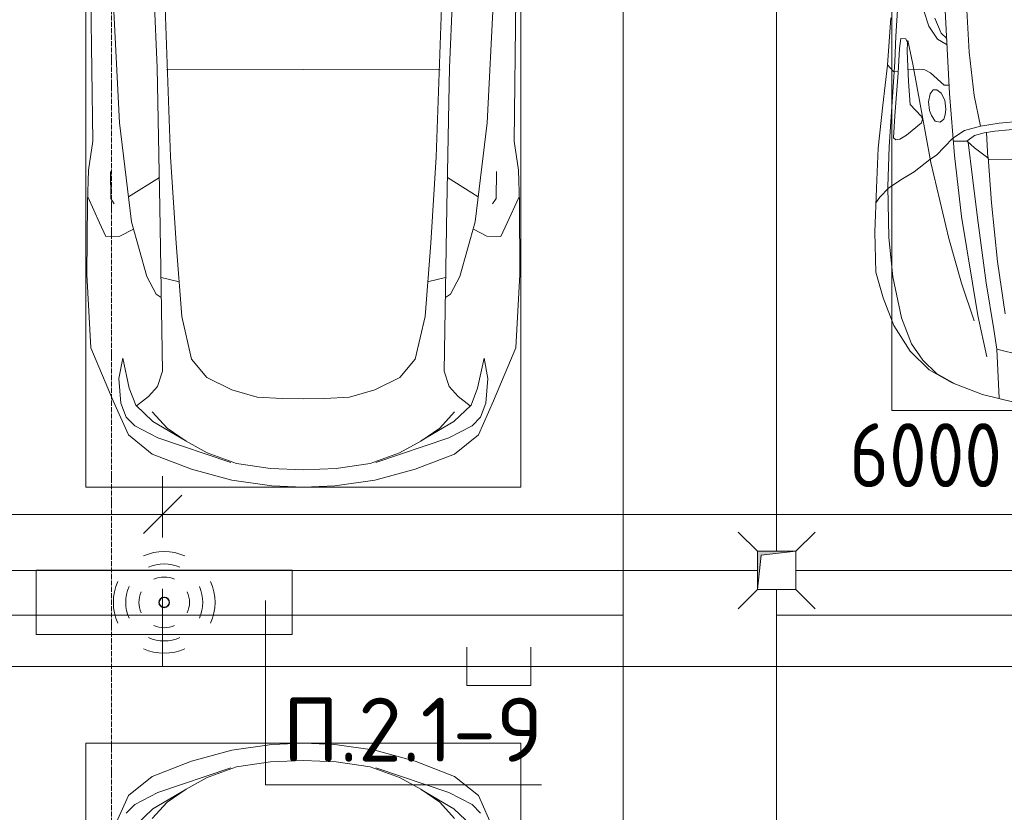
# Model space of a CAD drawing. Header units: millimetres. Extents: x -32229 to 170644, y -13689 to 125138.
# Tile 61 of 208: x 24476 to 28325, y 63579 to 66678. Entities that reach past the tile are written whole.
import ezdxf

# ---------------------------------------------------------------- set-up
doc = ezdxf.new("R2010")
doc.units = ezdxf.units.MM
doc.linetypes.add('ADSK_Линия сетки', pattern=[25, 20, -2.5, 0, -2.5])
for name, color, linetype, lineweight in [('A-ANNO-DIMS', 7, 'Continuous', 9), ('A-ANNO-DIMS-200', 7, 'Continuous', 9), ('A-ANNO-NOTE', 7, 'Continuous', 18), ('A-DETL-GENF', 7, 'Continuous', 18), ('A-DETL-THIN', 7, 'Continuous', 9), ('A-FLOR', 7, 'Continuous', 18), ('C-PRKG', 7, 'Continuous', 18), ('G-ANNO-TEXT', 7, 'Continuous', 9), ('M-EQPM', 7, 'Continuous', 18), ('P-SANR-FIXT', 7, 'Continuous', 18), ('S-GRID', 7, 'Continuous', 9)]:
    doc.layers.add(name, color=color, linetype=linetype, lineweight=lineweight)
doc.layers.add('A-DETL', color=7, linetype='Continuous', lineweight=9, true_color=0x00a600)
doc.styles.add('GOST Common_6', font='GOST_Common.ttf', dxfattribs={"width": 0.9, "height": 250})
doc.styles.add('ISOCPEUR', font='isocpeur.ttf', dxfattribs={"height": 250})
doc.dimstyles.new('ГОСТ_2_5_мм2', dxfattribs={"dimscale": 304.8, "dimtxt": 251.428749, "dimasz": 0.492126, "dimexe": 0.492126, "dimexo": 0.656168, "dimgap": 0.098425, "dimtad": 1, "dimdec": 0, "dimdsep": 46, "dimtxsty": 'GOST Common_6', "dimblk1": 'OBLIQUE', "dimblk2": 'OBLIQUE', "dimsah": 1, "dimcen": 0.09, "dimazin": 2, "dimtfac": 1, "dimtdec": 4, "dimtix": 1, "dimtmove": 0, "dimatfit": 3, "dimfxl": 1, "dimtvp": 1, "dimtolj": 1, "dimtzin": 0, "dimarcsym": 2})

# ---------------------------------------------------------------- blocks, each defined once
blk = doc.blocks.new('АР_Машиноместо - 5300x2500_С-V11--01 ЭО')
at = {"layer": 'A-DETL-GENF', "color": 253, "lineweight": 13, "true_color": 0xaaaaaa}
for p, q in [((1126.4, 4794.1), (970.2, 4771.8)), ((1250, 4800), (1126.4, 4794.1)), ((1250, 4800), (1373.6, 4794.1)), ((1373.6, 4794.1), (1529.8, 4771.8)), ((970.2, 4771.8), (812.7, 4729.4)), ((1529.8, 4771.8), (1687.3, 4729.4)), ((812.7, 4729.4), (659.1, 4669.9)), ((680.7, 4606.5), (967, 4703.6)), ((988.2, 4706.7), (873.9, 4665.1)), ((1122.2, 4726.4), (988.2, 4706.7)), ((1250, 4731.7), (1122.2, 4726.4)), ((1250, 4731.7), (1377.8, 4726.4)), ((1377.8, 4726.4), (1511.8, 4706.7)), ((1511.8, 4706.7), (1626.1, 4665.1)), ((1819.3, 4606.5), (1533, 4703.6)), ((1687.3, 4729.4), (1840.9, 4669.9)), ((659.1, 4669.9), (565.9, 4595.1)), ((873.9, 4665.1), (791.3, 4619.7)), ((1626.1, 4665.1), (1708.7, 4619.7)), ((1840.9, 4669.9), (1934.1, 4595.1)), ((791.3, 4619.7), (717.1, 4568.9)), ((1708.7, 4619.7), (1782.9, 4568.9)), ((565.9, 4595.1), (507.1, 4462.6)), ((590.7, 4560.1), (680.7, 4606.5)), ((788.5, 4617.7), (661.8, 4543.1)), ((1711.5, 4617.7), (1838.2, 4543.1)), ((1909.3, 4560.1), (1819.3, 4606.5)), ((1934.1, 4595.1), (1992.9, 4462.6)), ((557.5, 4525.7), (590.7, 4560.1)), ((661.8, 4543.1), (594.6, 4479.3)), ((717.1, 4568.9), (659.6, 4505.3)), ((1782.9, 4568.9), (1840.4, 4505.3)), ((1838.2, 4543.1), (1905.4, 4479.3)), ((1942.5, 4525.7), (1909.3, 4560.1)), ((536.4, 4471.4), (557.5, 4525.7)), ((1963.6, 4471.4), (1942.5, 4525.7)), ((528.4, 4374.7), (536.4, 4471.4)), ((594.6, 4479.3), (569.5, 4413.1)), ((645, 4445.5), (597.3, 4481.4)), ((1855, 4445.5), (1902.7, 4481.4)), ((1905.4, 4479.3), (1930.5, 4413.1)), ((1971.6, 4374.7), (1963.6, 4471.4)), ((507.1, 4462.6), (419.6, 4254.2)), ((679.6, 4406.3), (645, 4445.5)), ((970.5, 4419.3), (1069.6, 4447.3)), ((1069.6, 4447.3), (1167.1, 4453.2)), ((1167.1, 4453.2), (1250, 4453.9)), ((1332.9, 4453.2), (1250, 4453.9)), ((1430.4, 4447.3), (1332.9, 4453.2)), ((1529.5, 4419.3), (1430.4, 4447.3)), ((1820.4, 4406.3), (1855, 4445.5)), ((1992.9, 4462.6), (2080.4, 4254.2)), ((569.5, 4413.1), (543.7, 4295.1)), ((699.7, 4345.5), (679.6, 4406.3)), ((872.7, 4370.2), (970.5, 4419.3)), ((1627.3, 4370.2), (1529.5, 4419.3)), ((1800.3, 4345.5), (1820.4, 4406.3)), ((1930.5, 4413.1), (1956.3, 4295.1)), ((543.7, 4295.1), (528.4, 4374.7)), ((812.5, 4298.9), (872.7, 4370.2)), ((1687.5, 4298.9), (1627.3, 4370.2)), ((1956.3, 4295.1), (1971.6, 4374.7)), ((689.3, 3705.5), (699.7, 4345.5)), ((1810.7, 3705.5), (1800.3, 4345.5)), ((774.4, 4132.9), (812.5, 4298.9)), ((1725.6, 4132.9), (1687.5, 4298.9)), ((419.6, 4254.2), (403.4, 3968)), ((2080.4, 4254.2), (2096.6, 3968)), ((752.2, 3845.6), (774.4, 4132.9)), ((1747.8, 3845.6), (1725.6, 4132.9)), ((638.7, 3975.4), (675.2, 4045.5)), ((675.2, 4045.5), (694.6, 4057.6)), ((1824.8, 4045.5), (1805.4, 4057.6)), ((1861.3, 3975.4), (1824.8, 4045.5)), ((403.4, 3968), (405.6, 3688.5)), ((578.7, 3762.9), (638.7, 3975.4)), ((1921.3, 3762.9), (1861.3, 3975.4)), ((2096.6, 3968), (2094.4, 3688.5)), ((453.1, 3766.3), (478.4, 3819.3)), ((478.4, 3819.3), (532.5, 3818.1)), ((532.5, 3818.1), (585.5, 3790.5)), ((731.2, 3507.6), (752.2, 3845.6)), ((1768.8, 3507.6), (1747.8, 3845.6)), ((1967.5, 3818.1), (1914.5, 3790.5)), ((2021.6, 3819.3), (1967.5, 3818.1)), ((2046.9, 3766.3), (2021.6, 3819.3)), ((408.2, 3667), (453.1, 3766.3)), ((530.9, 3374.8), (578.7, 3762.9)), ((1969.1, 3374.8), (1921.3, 3762.9)), ((2091.8, 3667), (2046.9, 3766.3)), ((678.7, 3159.5), (689.3, 3705.5)), ((1821.3, 3159.5), (1810.7, 3705.5)), ((405.6, 3688.5), (409.5, 3560)), ((495.5, 3566.1), (496.8, 3671.6)), ((496.8, 3671.6), (510.1, 3691.5)), ((687.1, 3588.8), (566.5, 3663.9)), ((1812.9, 3588.8), (1933.5, 3663.9)), ((2003.2, 3671.6), (1989.9, 3691.5)), ((2004.5, 3566.1), (2003.2, 3671.6)), ((2094.4, 3688.5), (2090.5, 3560)), ((409.5, 3560), (426.5, 3446.8)), ((2090.5, 3560), (2073.5, 3446.8)), ((704.9, 2775.5), (731.2, 3507.6)), ((1795.1, 2775.5), (1768.8, 3507.6)), ((426.5, 3446.8), (417.5, 2723)), ((2073.5, 3446.8), (2082.5, 2723)), ((501.4, 2789.7), (530.9, 3374.8)), ((1998.6, 2789.7), (1969.1, 3374.8)), ((665.6, 2864.6), (678.7, 3159.5)), ((1834.4, 2864.6), (1821.3, 3159.5))]:
    blk.add_line(p, q, dxfattribs=at)
at = {"layer": 'A-DETL-GENF', "color": 254, "lineweight": 13, "true_color": 0xd4d4d4}
for p, q in [((694.6, 3980.4), (765.1, 3996.8)), ((1805.4, 3980.4), (1734.9, 3996.8)), ((715.1, 3168.3), (1250, 3167.3)), ((1784.9, 3168.3), (1250, 3167.3))]:
    blk.add_line(p, q, dxfattribs=at)
at = {"layer": 'C-PRKG', "color": 253, "lineweight": 13, "true_color": 0xaaaaaa}
for p, q in [((2500, 5300), (0, 5300)), ((0, 0), (0, 5300)), ((400, 4800), (2100, 4800)), ((400, 500), (400, 4800)), ((2100, 500), (2100, 4800))]:
    blk.add_line(p, q, dxfattribs=at)
blk = doc.blocks.new('АР_Машиноместо - 5300x2500_С-V13--01 ЭО')
at = {"layer": 'A-DETL-GENF', "color": 253, "lineweight": 13, "true_color": 0xaaaaaa}
for p, q in [((565.9, -4595.1), (507.1, -4462.6)), ((1934.1, -4595.1), (1992.9, -4462.6)), ((661.8, -4543.1), (594.6, -4479.3)), ((1838.2, -4543.1), (1905.4, -4479.3)), ((557.5, -4525.7), (590.7, -4560.1)), ((717.1, -4568.9), (659.6, -4505.3)), ((1782.9, -4568.9), (1840.4, -4505.3)), ((1942.5, -4525.7), (1909.3, -4560.1)), ((590.7, -4560.1), (680.7, -4606.5)), ((788.5, -4617.7), (661.8, -4543.1)), ((791.3, -4619.7), (717.1, -4568.9)), ((1708.7, -4619.7), (1782.9, -4568.9)), ((1711.5, -4617.7), (1838.2, -4543.1)), ((1909.3, -4560.1), (1819.3, -4606.5)), ((659.1, -4669.9), (565.9, -4595.1)), ((680.7, -4606.5), (967, -4703.6)), ((1819.3, -4606.5), (1533, -4703.6)), ((1840.9, -4669.9), (1934.1, -4595.1)), ((873.9, -4665.1), (791.3, -4619.7)), ((1626.1, -4665.1), (1708.7, -4619.7)), ((812.7, -4729.4), (659.1, -4669.9)), ((988.2, -4706.7), (873.9, -4665.1)), ((1511.8, -4706.7), (1626.1, -4665.1)), ((1687.3, -4729.4), (1840.9, -4669.9)), ((970.2, -4771.8), (812.7, -4729.4)), ((1122.2, -4726.4), (988.2, -4706.7)), ((1250, -4731.7), (1122.2, -4726.4)), ((1250, -4731.7), (1377.8, -4726.4)), ((1377.8, -4726.4), (1511.8, -4706.7)), ((1529.8, -4771.8), (1687.3, -4729.4)), ((1126.4, -4794.1), (970.2, -4771.8)), ((1373.6, -4794.1), (1529.8, -4771.8)), ((1250, -4800), (1126.4, -4794.1)), ((1250, -4800), (1373.6, -4794.1))]:
    blk.add_line(p, q, dxfattribs=at)
at = {"layer": 'C-PRKG', "color": 253, "lineweight": 13, "true_color": 0xaaaaaa}
for p, q in [((0, 0), (0, -5300)), ((400, -500), (400, -4800)), ((2100, -500), (2100, -4800)), ((400, -4800), (2100, -4800)), ((2500, -5300), (0, -5300))]:
    blk.add_line(p, q, dxfattribs=at)
blk = doc.blocks.new('АР_Машиноместо - 4900x2400_М__5300х2500_-V41--01 ЭО')
at = {"layer": 'A-DETL-GENF', "color": 254, "lineweight": 13, "true_color": 0xd4d4d4}
for p, q in [((737.8, -2818.3), (752.8, -3099)), ((466.3, -3036.3), (473.9, -2913.7)), ((575.7, -2937.4), (595.2, -2997.9)), ((595.2, -2997.9), (629, -3048.1)), ((462, -3136.6), (466.3, -3036.3)), ((512.5, -3053.2), (532.7, -3145.9)), ((629, -3048.1), (666.7, -3069.7)), ((752.8, -3099), (771.7, -3268.5)), ((439.5, -3468.5), (462, -3136.6)), ((532.7, -3145.9), (564, -3316.2)), ((771.7, -3268.5), (797.1, -3388.2)), ((564, -3316.2), (602.3, -3530.2)), ((870, -3377.1), (797.1, -3388.2)), ((957.1, -3368.9), (870, -3377.1)), ((734.6, -3405.8), (688.5, -3435.5)), ((797.1, -3388.2), (734.6, -3405.8)), ((749.1, -3450.8), (765.5, -3589.1)), ((434.2, -3623.7), (439.5, -3468.5)), ((602.3, -3530.2), (673.6, -3827.1)), ((695.7, -3502.8), (723.2, -3741.5)), ((765.5, -3589.1), (785.7, -3746.6)), ((438.6, -3823.4), (434.2, -3623.7)), ((723.2, -3741.5), (786.9, -4128.3)), ((785.7, -3746.6), (819.4, -4000.8)), ((454.7, -3976.8), (438.6, -3823.4)), ((673.6, -3827.1), (722.7, -4001.8)), ((488.6, -4138.1), (454.7, -3976.8)), ((722.7, -4001.8), (771.7, -4149.8)), ((819.4, -4000.8), (849, -4182.8)), ((527.8, -4239.8), (488.6, -4138.1)), ((786.9, -4128.3), (821.1, -4289.8)), ((849, -4182.8), (861.2, -4260.3)), ((571.5, -4303.1), (527.8, -4239.8)), ((625, -4354.8), (571.5, -4303.1)), ((696.3, -4395.8), (625, -4354.8))]:
    blk.add_line(p, q, dxfattribs=at)
at = {"layer": 'A-DETL-GENF', "color": 253, "lineweight": 13, "true_color": 0xaaaaaa}
for p, q in [((659.3, -2936), (676.4, -3260.1)), ((432.8, -3149.3), (446, -2964.8)), ((643.6, -3024.6), (618.7, -2966.7)), ((665.1, -3046.1), (643.6, -3024.6)), ((485.6, -3046.1), (480.8, -3085)), ((504.5, -3046.6), (485.6, -3046.1)), ((512.2, -3061.4), (504.5, -3046.6)), ((510.9, -3094.6), (512.2, -3061.4)), ((480.8, -3085), (474.8, -3179.9)), ((515.3, -3213.7), (510.9, -3094.6)), ((415.7, -3305.9), (432.8, -3149.3)), ((456.9, -3174.2), (432.9, -3148.3)), ((475.2, -3173.5), (456.9, -3174.2)), ((474.8, -3179.9), (462.2, -3347.3)), ((558.4, -3165.4), (513.6, -3168)), ((579.5, -3167.7), (558.4, -3165.4)), ((601.7, -3179.4), (579.5, -3167.7)), ((654.5, -3228.1), (601.7, -3179.4)), ((522.2, -3303.2), (515.3, -3213.7)), ((674.6, -3227.6), (654.5, -3228.1)), ((599.8, -3262.3), (593.6, -3292.5)), ((612.1, -3245.7), (599.8, -3262.3)), ((626.8, -3246.1), (612.1, -3245.7)), ((643.2, -3259.9), (626.8, -3246.1)), ((657.2, -3286.3), (643.2, -3259.9)), ((676.4, -3260.1), (695.7, -3502.8)), ((397.1, -3474.2), (415.7, -3305.9)), ((564.6, -3349.7), (522.2, -3303.2)), ((593.6, -3292.5), (597.1, -3327.4)), ((661.1, -3321.2), (657.2, -3286.3)), ((462.2, -3347.3), (456.6, -3434.5)), ((597.1, -3327.4), (605.2, -3346.8)), ((605.2, -3346.8), (620, -3369.3)), ((654.1, -3360.7), (658.7, -3344.5)), ((658.7, -3344.5), (661.1, -3321.2)), ((508, -3422.8), (566.8, -3375.1)), ((569.7, -3360.7), (564.6, -3349.7)), ((566.8, -3375.1), (569.7, -3360.7)), ((620, -3369.3), (638.7, -3372.5)), ((638.7, -3372.5), (654.1, -3360.7)), ((481.5, -3439.1), (508, -3422.8)), ((773, -3424.2), (744.1, -3447.2)), ((811.1, -3414.8), (773, -3424.2)), ((853.3, -3407.2), (811.1, -3414.8)), ((825.6, -3512.1), (821, -3413)), ((965.3, -3397.8), (853.3, -3407.2)), ((456.6, -3434.5), (466.2, -3441.1)), ((466.2, -3441.1), (481.5, -3439.1)), ((690.2, -3433.7), (654.7, -3470.4)), ((744.1, -3447.2), (691.3, -3447.2)), ((744.3, -3447), (773.2, -3472.4)), ((390.2, -3630), (397.1, -3474.2)), ((624.9, -3501.2), (598.3, -3518.6)), ((654.7, -3470.4), (624.9, -3501.2)), ((773.2, -3472.4), (825.6, -3512.1)), ((598.3, -3518.6), (537.9, -3567)), ((840.1, -3687.8), (826.6, -3509.6)), ((1250, -3520.1), (827.2, -3517.2)), ((537.9, -3567), (491.4, -3594.2)), ((491.4, -3594.2), (438.6, -3629.8)), ((384, -3802.9), (390.2, -3630)), ((438.6, -3629.8), (403.8, -3665.5)), ((403.8, -3665.5), (388.1, -3688.4)), ((863.9, -3917.5), (840.1, -3687.8)), ((387.4, -3958.4), (384, -3802.9)), ((893.6, -4121.6), (863.9, -3917.5)), ((416.4, -4059.2), (387.4, -3958.4)), ((458.6, -4167), (416.4, -4059.2)), ((522.5, -4267.9), (458.6, -4167)), ((596.3, -4340.6), (522.5, -4267.9)), ((955.5, -4283.9), (861, -4259.4)), ((861.2, -4260.3), (869.3, -4451.1)), ((686, -4391.6), (596.3, -4340.6)), ((804.4, -4436.7), (686, -4391.6)), ((927, -4466.6), (804.4, -4436.7))]:
    blk.add_line(p, q, dxfattribs=at)
at = {"layer": 'C-PRKG', "color": 253, "lineweight": 13, "true_color": 0xaaaaaa}
for p, q in [((0, 0), (0, -5050)), ((450, -800), (450, -4500)), ((450, -4500), (2050, -4500)), ((0, -5200), (0, -5300)), ((2500, -5300), (0, -5300))]:
    blk.add_line(p, q, dxfattribs=at)
blk = doc.blocks.new('АР_Машиноместо - 4900x2400_М__5300х2500_-V43--01 ЭО')
at = {"layer": 'C-PRKG', "color": 253, "lineweight": 13, "true_color": 0xaaaaaa}
for p in [(2500, 5300), (0, 0)]:
    blk.add_line(p, (0, 5300), dxfattribs=at)
blk = doc.blocks.new('АР_Канал вертикальный прямоугольный - ВК-5403405--01 ЭО')
at = {"layer": 'M-EQPM', "lineweight": 13, "true_color": 0xe2e2e2}
blk.add_hatch(color=254, dxfattribs=at).paths.add_polyline_path([(-75, -75), (-60, 60), (75, 75), (-75, 75)])
at = {"layer": 'M-EQPM', "color": 253, "lineweight": 13, "true_color": 0xaaaaaa}
for p, q in [((75, 75), (-75, 75)), ((-75, 75), (-75, -75)), ((75, 75), (-75, 75)), ((-75, 75), (-75, -75)), ((-75, -75), (-75, 75)), ((-75, 75), (75, 75)), ((-75, -75), (-60, 60)), ((-75, -75), (-60, 60)), ((-60, 60), (75, 75)), ((-60, 60), (75, 75)), ((75, -75), (75, 75)), ((75, 75), (75, -75)), ((-75, -75), (75, -75)), ((75, -75), (-75, -75))]:
    blk.add_line(p, q, dxfattribs=at)
blk = doc.blocks.new('АР_Трап - 100-100-2797955--01 ЭО')
at = {"layer": 'P-SANR-FIXT', "color": 253, "lineweight": 13, "true_color": 0xaaaaaa}
for p, q in [((-75, 75), (-150, 150)), ((75, 75), (150, 150)), ((0, 75), (0, 100)), ((-100, 0), (-75, 0)), ((75, 0), (100, 0)), ((-75, -75), (-150, -150)), ((0, -100), (0, -75)), ((75, -75), (150, -150))]:
    blk.add_line(p, q, dxfattribs=at)
blk = doc.blocks.new('Наметкина 10_РД_АР_П_rvt-1--01 ЭО')
at = {"layer": 'A-FLOR', "color": 253, "lineweight": 13, "true_color": 0xaaaaaa}
for p, q in [((27360.3, 64525), (11435.3, 64525)), ((34815.3, 64525), (27510.3, 64525))]:
    blk.add_line(p, q, dxfattribs=at)
at = {"layer": 'C-PRKG', "color": 253, "lineweight": 13, "true_color": 0xaaaaaa, "rotation": 180}
for name, p in [('АР_Машиноместо - 5300x2500_С-V11--01 ЭО', (26835.3, 69650)), ('АР_Машиноместо - 5300x2500_С-V13--01 ЭО', (26835.3, 59050))]:
    blk.add_blockref(name, p, dxfattribs=at)
at = {"layer": 'C-PRKG', "color": 253, "lineweight": 13, "true_color": 0xaaaaaa}
for name, p in [('АР_Машиноместо - 4900x2400_М__5300х2500_-V41--01 ЭО', (27435.3, 69650)), ('АР_Машиноместо - 4900x2400_М__5300х2500_-V43--01 ЭО', (27435.3, 59050))]:
    blk.add_blockref(name, p, dxfattribs=at)
at = {"layer": 'M-EQPM', "color": 253, "lineweight": 13, "true_color": 0xaaaaaa}
blk.add_blockref('АР_Канал вертикальный прямоугольный - ВК-5403405--01 ЭО', (27435.3, 64525), dxfattribs=at)
at = {"layer": 'P-SANR-FIXT', "color": 253, "lineweight": 13, "true_color": 0xaaaaaa}
blk.add_blockref('АР_Трап - 100-100-2797955--01 ЭО', (27435.3, 64525), dxfattribs=at)
blk = doc.blocks.new('DIMBLOCK112--01 ЭО')
at = {"layer": 'A-ANNO-DIMS-200'}
for p, q in [((19034.9, 64649.7), (19034.9, 64893.8)), ((25035.1, 64653.5), (25035.1, 64893.8)), ((19034.9, 64743.8), (19109.9, 64818.8)), ((25035.1, 64743.8), (25110.1, 64818.8)), ((19034.9, 64743.8), (18959.9, 64668.8)), ((19034.9, 64743.8), (25035.1, 64743.8)), ((19034.9, 64743.8), (19034.9, 64649.7)), ((25035.1, 64743.8), (24960.1, 64668.8)), ((25035.1, 64743.8), (25035.1, 64653.5))]:
    blk.add_line(p, q, dxfattribs=at)
at = {"layer": 'A-ANNO-DIMS-200', "color": 0, "insert": (21719.7, 65100.5), "char_height": 250, "width": 756.843, "attachment_point": 1, "line_spacing_factor": 1.022761, "style": 'GOST Common_6'}
blk.add_mtext('6000', dxfattribs=at)
blk = doc.blocks.new('_Oblique')
at = {"color": 0, "linetype": 'ByBlock', "lineweight": -2}
blk.add_line((-0.5, -0.5), (0.5, 0.5), dxfattribs=at)
blk = doc.blocks.new('DIMBLOCK113--01 ЭО')
at = {"layer": 'A-ANNO-DIMS-200'}
for p, q in [((25035.1, 64653.5), (25035.1, 64893.8)), ((31034.9, 64651), (31034.9, 64893.8)), ((25035.1, 64743.8), (25110.1, 64818.8)), ((31034.9, 64743.8), (31109.9, 64818.8)), ((25035.1, 64743.8), (24960.1, 64668.8)), ((25035.1, 64743.8), (31034.9, 64743.8)), ((25035.1, 64743.8), (25035.1, 64653.5)), ((31034.9, 64743.8), (30959.9, 64668.8)), ((31034.9, 64743.8), (31034.9, 64651))]:
    blk.add_line(p, q, dxfattribs=at)
at = {"layer": 'A-ANNO-DIMS-200', "color": 0, "insert": (27719.6, 65100.5), "char_height": 250, "width": 756.843, "attachment_point": 1, "line_spacing_factor": 1.022761, "style": 'GOST Common_6'}
blk.add_mtext('6000', dxfattribs=at)

msp = doc.modelspace()

# ---------------------------------------------------------------- linework, layer by layer
at = {"layer": 'A-ANNO-NOTE', "color": 5, "lineweight": 9, "true_color": 0x0000ff}
for p, q in [((24541.4, 64526.6), (25541.4, 64526.6)), ((24541.4, 64273.9), (24541.4, 64526.6)), ((25541.4, 64526.6), (25541.4, 64273.9)), ((25541.4, 64273.9), (24541.4, 64273.9))]:
    msp.add_line(p, q, dxfattribs=at)
for centre in [(25040.5, 64400.1), (25041.4, 64401), (25041.4, 64399.2), (25042.3, 64400.1)]:
    msp.add_circle(centre, 20, dxfattribs=at)
for centre, radius, start, end in [((25041.4, 64399.2), 199.6, 66, 114), ((25041.4, 64399.2), 151.5, 66, 114), ((25042.3, 64400.1), 199.6, 156, 204), ((25041.4, 64399.2), 99.8, 66, 114), ((25040.5, 64400.1), 199.6, 336, 24), ((25042.3, 64400.1), 151.5, 156, 204), ((25042.3, 64400.1), 99.8, 156, 204), ((25040.5, 64400.1), 99.8, 336, 24), ((25040.5, 64400.1), 151.5, 336, 24), ((25041.4, 64401), 99.8, 246, 294), ((25041.4, 64401), 151.5, 246, 294), ((25041.4, 64401), 199.6, 246, 294)]:
    msp.add_arc(centre, radius, start, end, dxfattribs=at)
at = {"layer": 'A-DETL', "color": 5, "true_color": 0x0000ff}
for p, q in [((25035.1, 64453.5), (25035.1, 64149.7)), ((26224.1, 64224.7), (26224.1, 64074.7)), ((26474.1, 64074.7), (26474.1, 64224.7)), ((13535.1, 64149.7), (79817.5, 64149.7)), ((26224.1, 64074.7), (26474.1, 64074.7))]:
    msp.add_line(p, q, dxfattribs=at)
at = {"layer": 'A-DETL-THIN'}
for q in [(25436.7, 64407.1), (26516.7, 63687.1)]:
    msp.add_line((25436.7, 63687.1), q, dxfattribs=at)
at = {"layer": 'S-GRID', "color": 253, "linetype": 'ADSK_Линия сетки', "true_color": 0xaaaaaa}
msp.add_line((24835.3, -12088.9), (24835.3, 125138.4), dxfattribs=at)

# ---------------------------------------------------------------- block references
at = {"lineweight": 5}
msp.add_blockref('Наметкина 10_РД_АР_П_rvt-1--01 ЭО', (0, 0), dxfattribs=at)

# ---------------------------------------------------------------- texts
at = {"layer": 'G-ANNO-TEXT', "insert": (25504.3, 64027.4), "char_height": 250, "width": 1016.06, "attachment_point": 1, "line_spacing_factor": 1.139951, "style": 'ISOCPEUR'}
msp.add_mtext('\\pt600,1200,1800,2400,3000,3600,4200,4800,5400,6000,6600,7200,7800,8400,9000,9600,10200,10800,11400,12000,12600,13200,13800,14400,15000,15600,16200,16800,17400,18000,18600,19200;П.2.1-9', dxfattribs=at)

# ---------------------------------------------------------------- dimensions: what is measured, and where the dimension line sits
at = {"layer": 'A-ANNO-DIMS'}
for base, p1, p2, override, picture, middle in [((25035.1, 64743.8), (19034.9, 64449.7), (25035.1, 64453.5), {"dimpost": '<>', "dimfxl": 6000.254763}, 'DIMBLOCK112--01 ЭО', (22035, 64898.8)), ((31034.9, 64743.8), (25035.1, 64453.5), (31034.9, 64451), {"dimpost": '<>', "dimfxl": 5999.716595}, 'DIMBLOCK113--01 ЭО', (28035, 64898.8))]:
    dim = msp.add_linear_dim(base=base, p1=p1, p2=p2, dimstyle='ГОСТ_2_5_мм2', override=override, dxfattribs=at)
    dim.commit()
    dim.dimension.update_dxf_attribs({"geometry": picture, "text_midpoint": middle})

doc.saveas('drawing.dxf')
